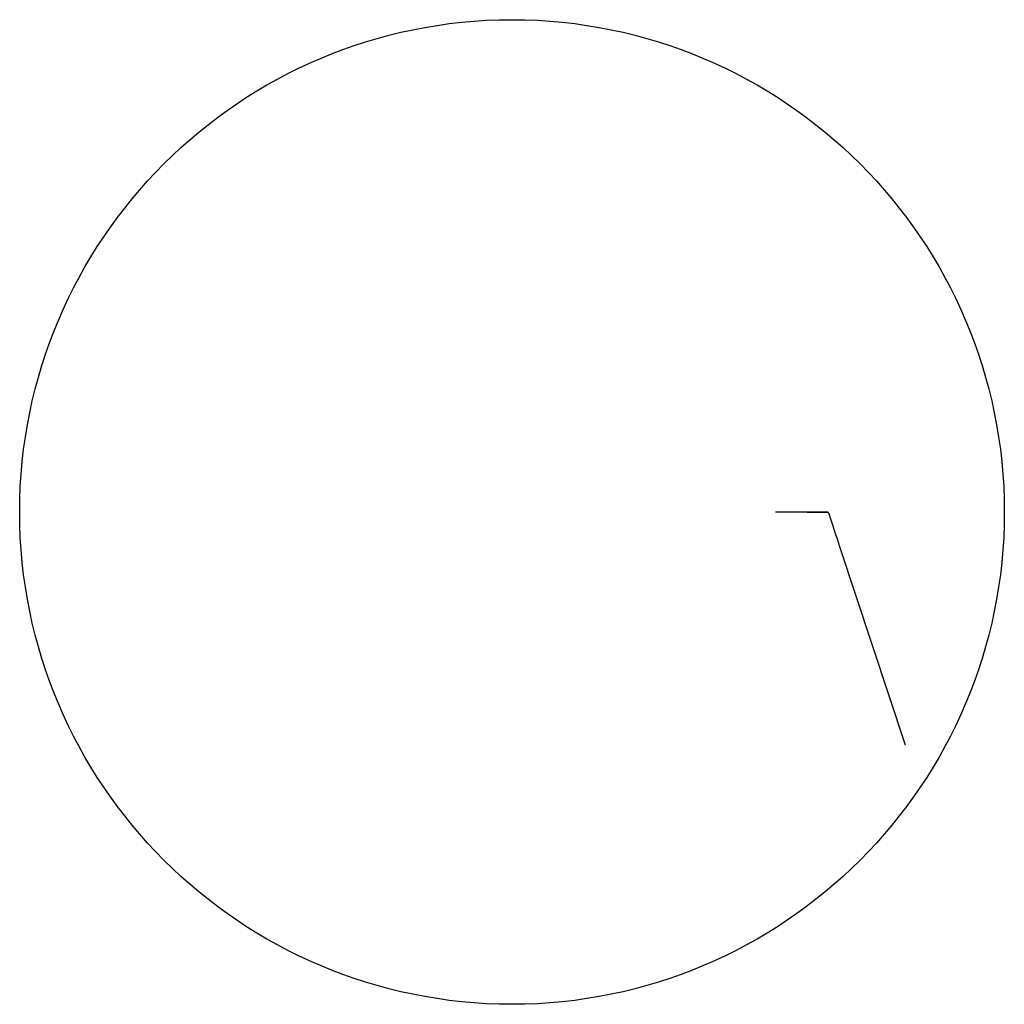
# Model space of a CAD drawing. Header units: millimetres. Extents: x -70 to 70, y -70 to 70.
import ezdxf

# ---------------------------------------------------------------- set-up
doc = ezdxf.new("R2010")
doc.units = ezdxf.units.MM
doc.header["$LTSCALE"] = 25.4

msp = doc.modelspace()

# ---------------------------------------------------------------- linework, layer by layer
at = {"extrusion": (0, -1, 0)}
for p, q in [((37.5, 0), (37.5, 0, 77.5)), ((45, 0, 77.5), (37.5, 0, 77.5)), ((45, 0, 7.5), (37.5, 0, 7.5)), ((42, 0, 22.5), (42, 0, 32.5)), ((42, 0, 52.5), (42, 0, 62.5)), ((45, 0, 62.5), (42, 0, 62.5)), ((42, 0, 62.5), (42, 0, 52.5)), ((42, 0, 52.5), (45, 0, 52.5)), ((45, 0, 22.5), (42, 0, 22.5)), ((45, 0, 32.5), (42, 0, 32.5)), ((45, 0, 12.5), (45, 0, 22.5)), ((45, 0, 32.5), (45, 0, 52.5)), ((45, 0, 62.5), (45, 0, 77.5)), ((46.57, -4.75, 7.5), (55.93, -33.12, 7.5))]:
    msp.add_line(p, q, dxfattribs=at)
msp.add_circle((0, 0), 70.05)
at = {"extrusion": (-0.949601, -0.313461, 0)}
msp.add_arc((19.11, 12.5, -42.73), 5, 180, 270, dxfattribs=at)

doc.saveas('drawing.dxf')
